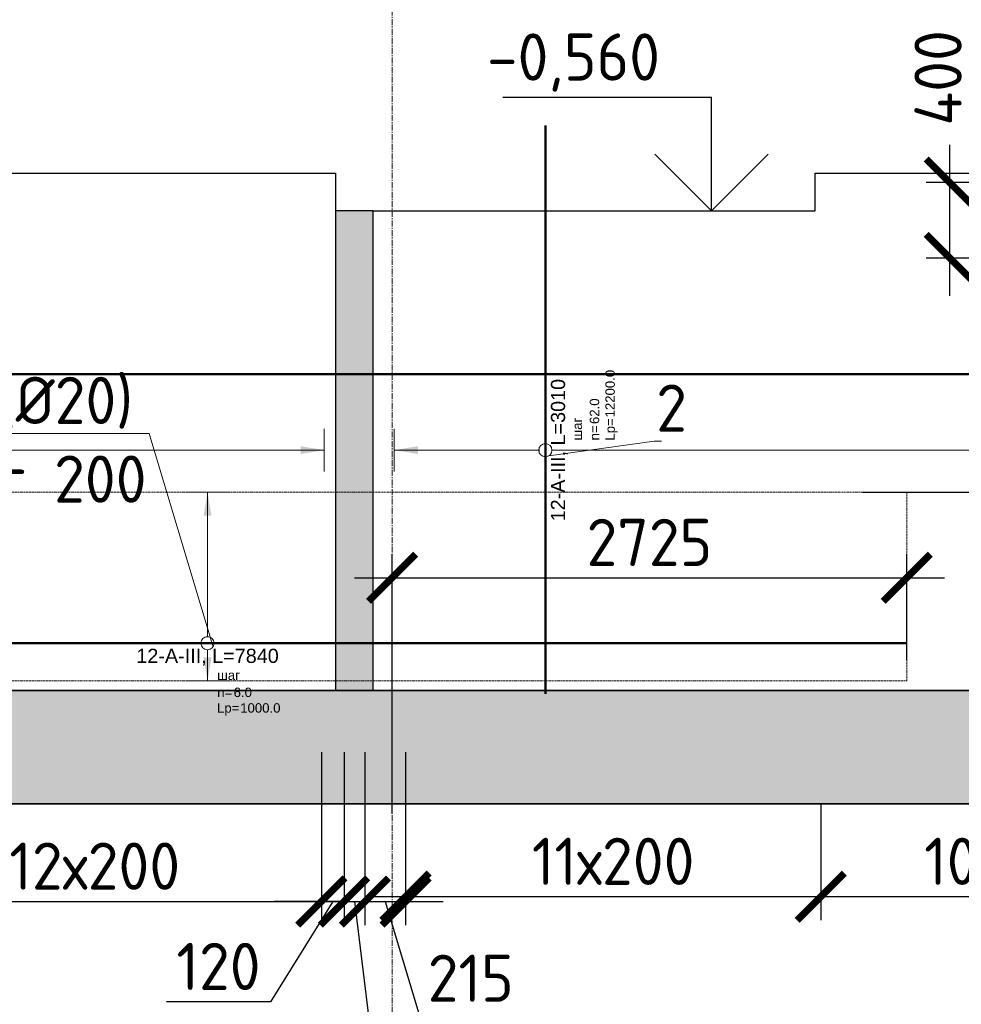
# Model space of a CAD drawing. Header units: millimetres. Extents: x 349531 to 1063351, y -131924 to 96186.
# Tile 99 of 228: x 548851 to 553837, y -27959 to -22743. Entities that reach past the tile are written whole.
import ezdxf
from ezdxf import colors
from ezdxf.entities.mleader import LeaderData, LeaderLine
from ezdxf.enums import TextEntityAlignment as Align
from ezdxf.math import Vec2, Vec3

# ---------------------------------------------------------------- set-up
doc = ezdxf.new("R2010")
doc.units = ezdxf.units.MM
doc.set_wipeout_variables(frame=1)
for name, pattern in [('01 Штриховая _4 мм_', [6, 3.5, -2.5]), ('______5', [1100, 800, -100, 100, -100]), ('________', [0]), ('GOST2.303 4', [7, 5, -2, 0]), ('осевая', [50.8, 31.75, -6.35, 6.35, -6.35])]:
    doc.linetypes.add(name, pattern=pattern)
for name, color, linetype, lineweight in [('Standard', 7, 'Continuous', 25), ('АрмСтер', 2, 'Continuous', 50), ('контур распр. стерхней', 2, 'GOST2.303 4', 20), ('Оси', 40, '______5', 18), ('подоснова', 151, 'Continuous', 5), ('размер', 1, 'Continuous', 25), ('РАЗМЕРЫ', 1, 'Continuous', 9)]:
    doc.layers.add(name, color=color, linetype=linetype, lineweight=lineweight)
doc.layers.add('АрмСтер_атрибуты', color=2, linetype='Continuous', lineweight=0, plot=False)
doc.styles.add('GOST-2.304_Type-B', font='GOST_Common.ttf')
doc.styles.get("Standard").update_dxf_attribs({"font": 'arial.ttf'})
doc.styles.add('Аннотативный', font='arial.ttf')
doc.dimstyles.new('СПДС', dxfattribs={"dimscale": 100, "dimtxt": 2.5, "dimasz": 2.5, "dimexe": 1.25, "dimexo": 0, "dimtad": 1, "dimdec": 0, "dimtxsty": 'GOST-2.304_Type-B', "dimblk": 'ARCHTICK', "dimcen": 2.5, "dimdle": 2, "dimadec": 0, "dimazin": 2, "dimtfac": 0.75, "dimtdec": 0, "dimtmove": 1, "dimatfit": 3, "dimfxl": 1, "dimtolj": 1, "dimarcsym": 1})
pattern_1 = [(45, (-14075.64, -2204.93), (-224.5064, 224.5064), []), (45, (-13851.13, -2204.93), (-224.5064, 224.5064), [396.875, -79.375, 0, -79.375])]

# ---------------------------------------------------------------- blocks, each defined once
blk = doc.blocks.new('*U680')
at = {"layer": 'РАЗМЕРЫ'}
for p, q in [((112.5, 800), (-112.5, 800)), ((112.5, -200), (-112.5, -200))]:
    blk.add_line(p, q, dxfattribs=at)
at = {"layer": 'РАЗМЕРЫ', "ltscale": 15}
blk.add_line((0, -200), (0, 800), dxfattribs=at)
at = {"layer": 'РАЗМЕРЫ'}
for points in [[(0, 800), (20.9, 674.8), (-20.9, 674.8)], [(0, -200), (20.9, -74.8), (-20.9, -74.8)]]:
    blk.add_solid(points, dxfattribs=at)
at = {"layer": 'АрмСтер_атрибуты', "color": 215, "ltscale": 15, "style": 'Аннотативный'}
for s, p in [('шаг', (51.4, -194.2)), ('n=', (51.4, -285.1)), ('Lр=', (50.2, -367.8))]:
    blk.add_text(s, height=50, dxfattribs=at).set_placement(p)
at = {"layer": 'АрмСтер_атрибуты', "style": 'Аннотативный', "flags": 8}
blk.add_attdef('ПОЗ', (110, 29.6), '', height=75, dxfattribs=at)
at = {"layer": 'АрмСтер_атрибуты', "color": 215, "style": 'Аннотативный'}
for tag, p, flags in [('ШАГ', (190.9, -194.2), 10), ('КОЛ', (138, -285.1), 8), ('ШИРИНА', (172.9, -367.8), 8)]:
    blk.add_attdef(tag, p, '', height=50, dxfattribs=dict(at, flags=flags))
at = {"layer": 'АрмСтер_атрибуты', "flags": 9}
for tag, p in [('МАССА', (-1033.5, -810.5)), ('ОБОЗНАЧЕНИЕ', (-1033.5, -924.4))]:
    blk.add_attdef(tag, p, '', height=75, dxfattribs=at)
at = {"linetype": 'Continuous', "lineweight": 0}
blk.add_wipeout([(35, 0), (28.3, 20.6), (10.8, 33.3), (-10.8, 33.3), (-28.3, 20.6), (-35, 0), (-28.3, -20.6), (-10.8, -33.3), (10.8, -33.3), (28.3, -20.6)], dxfattribs=at)
at = {"color": 0, "linetype": 'ByBlock', "lineweight": -2, "ltscale": 100}
blk.add_line((-4137.5, 0), (3702.5, 0), dxfattribs=at)
at = {"layer": 'РАЗМЕРЫ'}
blk.add_circle((0, 0), 35, dxfattribs=at)
at = {"layer": 'АрмСтер_атрибуты', "style": 'Аннотативный', "flags": 8}
blk.add_attdef('НАИМЕНОВАНИЕ', text='', height=75, dxfattribs=at).set_placement((0, -29.3), align=Align.TOP_CENTER)
blk = doc.blocks.new('_ArchTick')
at = {"color": 0, "linetype": 'ByBlock', "const_width": 0.15}
blk.add_lwpolyline([(-0.5, -0.5), (0.5, 0.5)], dxfattribs=at)
blk = doc.blocks.new('*D1175')
at = {"layer": 'DEFPOINTS', "color": 0, "lineweight": 50, "transparency": 16777216}
for p in [(553547.8, -25699.5), (553547.8, -26136.3), (550823, -26947.9)]:
    blk.add_point(p, dxfattribs=at)
at = {"layer": 'размер', "color": 0, "lineweight": -2, "transparency": 16777216}
for p, q in [((550823, -26947.9), (550823, -25574.5)), ((553547.8, -26136.3), (553547.8, -25574.5)), ((550623, -25699.5), (553747.8, -25699.5))]:
    blk.add_line(p, q, dxfattribs=at)
at = {"layer": 'размер', "color": 0, "lineweight": -2, "transparency": 16777216, "xscale": 250, "yscale": 250, "zscale": 250, "rotation": 180}
blk.add_blockref('_ArchTick', (550823, -25699.5), dxfattribs=at)
at = {"layer": 'размер', "color": 0, "lineweight": -2, "transparency": 16777216, "xscale": 250, "yscale": 250, "zscale": 250}
blk.add_blockref('_ArchTick', (553547.8, -25699.5), dxfattribs=at)
at = {"layer": 'размер', "color": 0, "transparency": 16777216, "insert": (552185.4, -25512), "char_height": 250, "attachment_point": 5, "style": 'GOST-2.304_Type-B'}
blk.add_mtext('\\A1;2725', dxfattribs=at)
blk = doc.blocks.new('_None')
blk = doc.blocks.new('*D1218')
at = {"layer": 'DEFPOINTS', "color": 0, "lineweight": 50, "transparency": 16777216}
for p in [(553316.2, -25246), (554286.6, -25246), (553885.1, -26296)]:
    blk.add_point(p, dxfattribs=at)
at = {"layer": 'РАЗМЕРЫ', "color": 0, "lineweight": -2, "transparency": 16777216}
for p, q in [((554286.6, -26496), (554286.6, -25046)), ((553316.2, -25246), (554411.6, -25246)), ((553885.1, -26296), (554411.6, -26296))]:
    blk.add_line(p, q, dxfattribs=at)
at = {"layer": 'РАЗМЕРЫ', "color": 0, "lineweight": -2, "transparency": 16777216, "xscale": 250, "yscale": 250, "zscale": 250}
for p, rotation in [((554286.6, -25246), 90), ((554286.6, -26296), 270)]:
    blk.add_blockref('_ArchTick', p, dxfattribs=dict(at, rotation=rotation))
at = {"layer": 'РАЗМЕРЫ', "color": 0, "transparency": 16777216, "insert": (554099.1, -25771), "char_height": 250, "attachment_point": 5, "rotation": 90, "style": 'GOST-2.304_Type-B'}
blk.add_mtext('\\A1;1050', dxfattribs=at)
blk = doc.blocks.new('*D1219')
at = {"layer": 'DEFPOINTS', "color": 0, "transparency": 16777216}
for p in [(553775.9, -23606), (554579.1, -23606), (554579.1, -24006)]:
    blk.add_point(p, dxfattribs=at)
at = {"layer": 'РАЗМЕРЫ', "color": 0, "lineweight": -2, "transparency": 16777216}
for p, q in [((553775.9, -24206), (553775.9, -23406)), ((554579.1, -23606), (553650.9, -23606)), ((554579.1, -24006), (553650.9, -24006))]:
    blk.add_line(p, q, dxfattribs=at)
at = {"layer": 'РАЗМЕРЫ', "color": 0, "lineweight": -2, "transparency": 16777216, "xscale": 250, "yscale": 250, "zscale": 250}
for p, rotation in [((553775.9, -23606), 90), ((553775.9, -24006), 270)]:
    blk.add_blockref('_ArchTick', p, dxfattribs=dict(at, rotation=rotation))
at = {"layer": 'РАЗМЕРЫ', "color": 0, "transparency": 16777216, "insert": (553714, -23051.6), "char_height": 250, "attachment_point": 5, "rotation": 90, "style": 'GOST-2.304_Type-B'}
blk.add_mtext('\\A1;400', dxfattribs=at)
blk = doc.blocks.new('*D1299')
at = {"layer": 'DEFPOINTS', "color": 0, "lineweight": 50, "transparency": 16777216}
for p in [(550893.7, -26825.7), (553093, -27046), (550893.7, -27388.6)]:
    blk.add_point(p, dxfattribs=at)
at = {"layer": 'РАЗМЕРЫ', "color": 0, "lineweight": -2, "transparency": 16777216}
for p, q in [((550893.7, -26825.7), (550893.7, -27513.6)), ((553093, -27046), (553093, -27513.6)), ((553293, -27388.6), (550693.7, -27388.6))]:
    blk.add_line(p, q, dxfattribs=at)
at = {"layer": 'РАЗМЕРЫ', "color": 0, "lineweight": -2, "transparency": 16777216, "xscale": 250, "yscale": 250, "zscale": 250, "rotation": 180}
blk.add_blockref('_ArchTick', (550893.7, -27388.6), dxfattribs=at)
at = {"layer": 'РАЗМЕРЫ', "color": 0, "lineweight": -2, "transparency": 16777216, "xscale": 250, "yscale": 250, "zscale": 250}
blk.add_blockref('_ArchTick', (553093, -27388.6), dxfattribs=at)
at = {"layer": 'РАЗМЕРЫ', "color": 0, "transparency": 16777216, "insert": (551993.3, -27201.1), "char_height": 250, "attachment_point": 5, "style": 'GOST-2.304_Type-B'}
blk.add_mtext('\\A1;11х200', dxfattribs=at)
blk = doc.blocks.new('*D1315')
at = {"layer": 'DEFPOINTS', "color": 0, "lineweight": 50, "transparency": 16777216}
for p in [(553093, -26896), (555092.8, -27046), (553093, -27388.6)]:
    blk.add_point(p, dxfattribs=at)
at = {"layer": 'РАЗМЕРЫ', "color": 0, "lineweight": -2, "transparency": 16777216}
for p, q in [((553093, -26896), (553093, -27513.6)), ((555092.8, -27046), (555092.8, -27513.6)), ((555292.8, -27388.6), (552893, -27388.6))]:
    blk.add_line(p, q, dxfattribs=at)
at = {"layer": 'РАЗМЕРЫ', "color": 0, "lineweight": -2, "transparency": 16777216, "xscale": 250, "yscale": 250, "zscale": 250, "rotation": 180}
blk.add_blockref('_ArchTick', (553093, -27388.6), dxfattribs=at)
at = {"layer": 'РАЗМЕРЫ', "color": 0, "lineweight": -2, "transparency": 16777216, "xscale": 250, "yscale": 250, "zscale": 250}
blk.add_blockref('_ArchTick', (555092.8, -27388.6), dxfattribs=at)
at = {"layer": 'РАЗМЕРЫ', "color": 0, "transparency": 16777216, "insert": (554092.9, -27201.1), "char_height": 250, "attachment_point": 5, "style": 'GOST-2.304_Type-B'}
blk.add_mtext('\\A1;10х200', dxfattribs=at)
blk = doc.blocks.new('*D1327')
at = {"layer": 'DEFPOINTS', "color": 0, "lineweight": 50, "transparency": 16777216}
for p in [(548048, -26623.6, -360), (550448, -26623.6, -360), (550448, -27414.1)]:
    blk.add_point(p, dxfattribs=at)
at = {"layer": 'РАЗМЕРЫ', "color": 0, "lineweight": -2, "transparency": 16777216}
for p, q in [((548048, -26623.6), (548048, -27539.1)), ((550448, -26623.6), (550448, -27539.1)), ((547848, -27414.1), (550648, -27414.1))]:
    blk.add_line(p, q, dxfattribs=at)
at = {"layer": 'РАЗМЕРЫ', "color": 0, "lineweight": -2, "transparency": 16777216, "xscale": 250, "yscale": 250, "zscale": 250, "rotation": 180}
blk.add_blockref('_ArchTick', (548048, -27414.1), dxfattribs=at)
at = {"layer": 'РАЗМЕРЫ', "color": 0, "lineweight": -2, "transparency": 16777216, "xscale": 250, "yscale": 250, "zscale": 250}
blk.add_blockref('_ArchTick', (550448, -27414.1), dxfattribs=at)
at = {"layer": 'РАЗМЕРЫ', "color": 0, "transparency": 16777216, "insert": (549248, -27226.6), "char_height": 250, "attachment_point": 5, "style": 'GOST-2.304_Type-B'}
blk.add_mtext('\\A1;12х200', dxfattribs=at)
blk = doc.blocks.new('*D1328')
at = {"layer": 'DEFPOINTS', "color": 0, "lineweight": 50, "transparency": 16777216}
for p in [(550448, -26623.6, -360), (550568, -26623.6, -360), (550568, -27414.1)]:
    blk.add_point(p, dxfattribs=at)
at = {"layer": 'РАЗМЕРЫ', "color": 0, "lineweight": -2, "transparency": 16777216}
for p, q in [((550448, -26623.6), (550448, -27539.1)), ((550568, -26623.6), (550568, -27539.1)), ((550508, -27414.1), (550178.3, -27945.4)), ((550448, -27414.1), (550198, -27414.1)), ((550448, -27414.1), (550568, -27414.1)), ((550448, -27414.1), (550568, -27414.1)), ((550568, -27414.1), (550818, -27414.1)), ((550178.3, -27945.4), (549628.3, -27945.4))]:
    blk.add_line(p, q, dxfattribs=at)
at = {"layer": 'РАЗМЕРЫ', "color": 0, "lineweight": -2, "transparency": 16777216, "xscale": 250, "yscale": 250, "zscale": 250}
blk.add_blockref('_ArchTick', (550448, -27414.1), dxfattribs=at)
at = {"layer": 'РАЗМЕРЫ', "color": 0, "lineweight": -2, "transparency": 16777216, "xscale": 250, "yscale": 250, "zscale": 250, "rotation": 180}
blk.add_blockref('_ArchTick', (550568, -27414.1), dxfattribs=at)
at = {"layer": 'РАЗМЕРЫ', "color": 0, "transparency": 16777216, "insert": (549903.3, -27757.9), "char_height": 250, "attachment_point": 5, "style": 'GOST-2.304_Type-B'}
blk.add_mtext('\\A1;120', dxfattribs=at)
blk = doc.blocks.new('*D1329')
at = {"layer": 'DEFPOINTS', "color": 0, "lineweight": 50, "transparency": 16777216}
for p in [(550568, -26623.6, -360), (550678.3, -26623.6, -360), (550678.3, -27414.1)]:
    blk.add_point(p, dxfattribs=at)
at = {"layer": 'РАЗМЕРЫ', "color": 0, "lineweight": -2, "transparency": 16777216}
for p, q in [((550568, -26623.6), (550568, -27539.1)), ((550678.3, -26623.6), (550678.3, -27539.1)), ((550568, -27414.1), (550318, -27414.1)), ((550568, -27414.1), (550678.3, -27414.1)), ((550568, -27414.1), (550678.3, -27414.1)), ((550623.2, -27414.1), (550751.3, -28463.1)), ((550678.3, -27414.1), (550928.3, -27414.1)), ((550751.3, -28463.1), (551251.3, -28463.1))]:
    blk.add_line(p, q, dxfattribs=at)
at = {"layer": 'РАЗМЕРЫ', "color": 0, "lineweight": -2, "transparency": 16777216, "xscale": 250, "yscale": 250, "zscale": 250}
blk.add_blockref('_ArchTick', (550568, -27414.1), dxfattribs=at)
at = {"layer": 'РАЗМЕРЫ', "color": 0, "lineweight": -2, "transparency": 16777216, "xscale": 250, "yscale": 250, "zscale": 250, "rotation": 180}
blk.add_blockref('_ArchTick', (550678.3, -27414.1), dxfattribs=at)
at = {"layer": 'РАЗМЕРЫ', "color": 0, "transparency": 16777216, "insert": (551001.3, -28275.6), "char_height": 250, "attachment_point": 5, "style": 'GOST-2.304_Type-B'}
blk.add_mtext('\\A1;110', dxfattribs=at)
blk = doc.blocks.new('*D1330')
at = {"layer": 'DEFPOINTS', "color": 0, "lineweight": 50, "transparency": 16777216}
for p in [(550678.3, -26623.6, -360), (550893.7, -26623.6, -360), (550893.7, -27414.1)]:
    blk.add_point(p, dxfattribs=at)
at = {"layer": 'РАЗМЕРЫ', "color": 0, "lineweight": -2, "transparency": 16777216}
for p, q in [((550678.3, -26623.6), (550678.3, -27539.1)), ((550893.7, -26623.6), (550893.7, -27539.1)), ((550478.3, -27414.1), (551093.7, -27414.1)), ((550786, -27414.1), (550964.1, -28007.9)), ((550964.1, -28007.9), (551514.1, -28007.9))]:
    blk.add_line(p, q, dxfattribs=at)
at = {"layer": 'РАЗМЕРЫ', "color": 0, "lineweight": -2, "transparency": 16777216, "xscale": 250, "yscale": 250, "zscale": 250, "rotation": 180}
blk.add_blockref('_ArchTick', (550678.3, -27414.1), dxfattribs=at)
at = {"layer": 'РАЗМЕРЫ', "color": 0, "lineweight": -2, "transparency": 16777216, "xscale": 250, "yscale": 250, "zscale": 250}
blk.add_blockref('_ArchTick', (550893.7, -27414.1), dxfattribs=at)
at = {"layer": 'РАЗМЕРЫ', "color": 0, "transparency": 16777216, "insert": (551239.1, -27820.4), "char_height": 250, "attachment_point": 5, "style": 'GOST-2.304_Type-B'}
blk.add_mtext('\\A1;215', dxfattribs=at)
blk = doc.blocks.new('*U1336')
at = {"layer": 'РАЗМЕРЫ', "ltscale": 15}
blk.add_line((0, -6200), (0, 600), dxfattribs=at)
at = {"layer": 'РАЗМЕРЫ'}
blk.add_line((112.5, -6200), (-112.5, -6200), dxfattribs=at)
blk.add_solid([(0, -6200), (20.9, -6074.8), (-20.9, -6074.8)], dxfattribs=at)
at = {"layer": 'АрмСтер_атрибуты', "style": 'Аннотативный', "flags": 8}
blk.add_attdef('ПОЗ', (110, 29.6), '', height=75, dxfattribs=at)
blk.add_attdef('НАИМЕНОВАНИЕ', text='', height=75, dxfattribs=at).set_placement((0, -29.3), align=Align.TOP_CENTER)
at = {"layer": 'АрмСтер_атрибуты', "color": 215, "style": 'Аннотативный'}
for tag, p, flags in [('ШАГ', (190.9, -194.2), 10), ('КОЛ', (138, -285.1), 8), ('ШИРИНА', (172.9, -367.8), 8)]:
    blk.add_attdef(tag, p, '', height=50, dxfattribs=dict(at, flags=flags))
at = {"layer": 'АрмСтер_атрибуты', "flags": 9}
for tag, p in [('МАССА', (-2096, -410.5)), ('ОБОЗНАЧЕНИЕ', (-2096, -524.4))]:
    blk.add_attdef(tag, p, '', height=75, dxfattribs=at)
blk = doc.blocks.new('*U1337')
at = {"layer": 'РАЗМЕРЫ'}
blk.add_line((112.5, 800), (-112.5, 800), dxfattribs=at)
at = {"layer": 'РАЗМЕРЫ', "ltscale": 15}
blk.add_line((0, -11400), (0, 800), dxfattribs=at)
at = {"layer": 'РАЗМЕРЫ'}
blk.add_solid([(0, 800), (20.9, 674.8), (-20.9, 674.8)], dxfattribs=at)
at = {"layer": 'АрмСтер_атрибуты', "color": 215, "ltscale": 15, "style": 'Аннотативный'}
for s, p in [('шаг', (51.4, -194.2)), ('n=', (51.4, -285.1)), ('Lр=', (50.2, -367.8))]:
    blk.add_text(s, height=50, dxfattribs=at).set_placement(p)
at = {"layer": 'АрмСтер_атрибуты', "style": 'Аннотативный', "flags": 8}
blk.add_attdef('ПОЗ', (110, 29.6), '', height=75, dxfattribs=at)
at = {"layer": 'АрмСтер_атрибуты', "color": 215, "style": 'Аннотативный'}
for tag, p, flags in [('ШАГ', (190.9, -194.2), 10), ('КОЛ', (138, -285.1), 8), ('ШИРИНА', (172.9, -367.8), 8)]:
    blk.add_attdef(tag, p, '', height=50, dxfattribs=dict(at, flags=flags))
at = {"layer": 'АрмСтер_атрибуты', "flags": 9}
for tag, p in [('МАССА', (-2096, -410.5)), ('ОБОЗНАЧЕНИЕ', (-2096, -524.4))]:
    blk.add_attdef(tag, p, '', height=75, dxfattribs=at)
at = {"linetype": 'Continuous', "lineweight": 0}
blk.add_wipeout([(35, 0), (28.3, 20.6), (10.8, 33.3), (-10.8, 33.3), (-28.3, 20.6), (-35, 0), (-28.3, -20.6), (-10.8, -33.3), (10.8, -33.3), (28.3, -20.6)], dxfattribs=at)
at = {"color": 0, "linetype": 'ByBlock', "lineweight": -2, "ltscale": 100}
blk.add_line((-1290, 0), (1720, 0), dxfattribs=at)
at = {"layer": 'РАЗМЕРЫ'}
blk.add_circle((0, 0), 35, dxfattribs=at)
at = {"layer": 'АрмСтер_атрибуты', "style": 'Аннотативный', "flags": 8}
blk.add_attdef('НАИМЕНОВАНИЕ', text='', height=75, dxfattribs=at).set_placement((0, -29.3), align=Align.TOP_CENTER)
blk = doc.blocks.new('*U1341')
at = {"color": 0, "linetype": 'ByBlock', "lineweight": -2, "ltscale": 100}
blk.add_line((-11416.8, 0), (36088.2, 0), dxfattribs=at)
at = {"layer": 'АрмСтер_атрибуты', "flags": 9}
for tag, p in [('МАССА', (-927.9, 4789.5)), ('ОБОЗНАЧЕНИЕ', (-927.9, 4675.6))]:
    blk.add_attdef(tag, p, '', height=75, dxfattribs=at)
at = {"layer": 'АрмСтер_атрибуты', "style": 'Аннотативный', "flags": 8}
blk.add_attdef('ПОЗ', (110, 29.6), '', height=75, dxfattribs=at)
blk.add_attdef('НАИМЕНОВАНИЕ', text='', height=75, dxfattribs=at).set_placement((0, -29.3), align=Align.TOP_CENTER)
at = {"layer": 'АрмСтер_атрибуты', "color": 215, "style": 'Аннотативный'}
for tag, p, flags in [('ШАГ', (190.9, -194.2), 10), ('КОЛ', (138, -285.1), 8), ('ШИРИНА', (172.9, -367.8), 8)]:
    blk.add_attdef(tag, p, '', height=50, dxfattribs=dict(at, flags=flags))

msp = doc.modelspace()

# ---------------------------------------------------------------- hatches: boundary and pattern name
at = {"layer": 'размер', "transparency": 33554648}
h = msp.add_hatch(dxfattribs=at)
h.set_pattern_fill('ANSI35', color=1, scale=50)
h.set_pattern_definition(pattern_1)
h.paths.add_polyline_path([(532473, -23756), (532273, -23756), (532273, -26296), (532473, -26296)])
h.paths.add_polyline_path([(537073, -23756), (536873, -23756), (536873, -26296), (537073, -26296)])
h.paths.add_polyline_path([(543573, -23556), (543373, -23556), (543373, -26296), (543573, -26296)])
h.paths.add_polyline_path([(545953, -23556), (545753, -23556), (545753, -26296), (545953, -26296)])
h.paths.add_polyline_path([(547923, -23556), (547723, -23556), (547723, -26296), (547923, -26296)])
h.paths.add_polyline_path([(550723, -23756), (550523, -23756), (550523, -26296), (550723, -26296)])
h.paths.add_polyline_path([(560523, -23556), (560323, -23556), (560323, -26296), (560523, -26296)])
h.paths.add_polyline_path([(570773, -23556), (570523, -23556), (570523, -26296), (570773, -26296)])
h = msp.add_hatch(dxfattribs=at)
h.set_pattern_fill('ANSI35', color=1, scale=50)
h.set_pattern_definition(pattern_1)
h.paths.add_polyline_path([(571023, -26296), (523223, -26296), (523223, -26896), (571023, -26896)])

# ---------------------------------------------------------------- linework, layer by layer
at = {"color": 96, "linetype": 'Continuous', "lineweight": 30, "transparency": 33554687}
for p, q in [((550523, -23756), (550523, -26296)), ((550723, -26296), (550723, -23756))]:
    msp.add_line(p, q, dxfattribs=at)
at = {"color": 253, "linetype": 'Continuous', "lineweight": 30, "true_color": 0xa0a08c, "transparency": 33554687}
for p, q in [((550523, -26296), (547923, -26296)), ((555023, -26296), (550723, -26296)), ((523223, -26896), (571023, -26896))]:
    msp.add_line(p, q, dxfattribs=at)
at = {"color": 7, "linetype": '________', "lineweight": 30, "transparency": 33554687}
msp.add_line((550723, -26296), (550523, -26296), dxfattribs=at)
for points in [[(552513.6, -23156), (551408.3, -23156)], [(552513.6, -23756), (552513.6, -23156)], [(552213.6, -23456), (552513.6, -23756), (552813.6, -23456)]]:
    msp.add_lwpolyline(points)
at = {"layer": 'Standard', "linetype": 'Continuous', "lineweight": 30, "transparency": 33554687}
for p, q in [((547923, -23556), (550523, -23556)), ((550523, -23556), (550523, -23756)), ((553063, -23756), (553063, -23556)), ((553063, -23556), (555023, -23556)), ((550723, -23756), (553063, -23756))]:
    msp.add_line(p, q, dxfattribs=at)
at = {"layer": 'контур распр. стерхней', "linetype": '01 Штриховая _4 мм_'}
msp.add_lwpolyline([(553547.8, -26246), (545708.4, -26246), (545708.4, -25246), (553547.8, -25246)], close=True, dxfattribs=at)
at = {"layer": 'Оси', "color": 16, "linetype": 'осевая', "lineweight": 0, "transparency": 33554687}
msp.add_line((550823, -21368.6), (550823, -30453.4), dxfattribs=at)
at = {"layer": 'размер', "lineweight": 30}
msp.add_line((550723, -23756), (550523, -23756), dxfattribs=at)
at = {"layer": 'размер'}
msp.add_lwpolyline([(523223, -26296), (571023, -26296), (571023, -26896), (523223, -26896)], close=True, dxfattribs=at)

# ---------------------------------------------------------------- texts
at = {"style": 'GOST-2.304_Type-B'}
msp.add_text('-0,560', height=250, dxfattribs=at).set_placement((551324.8, -23066))

# ---------------------------------------------------------------- dimensions: what is measured, and where the dimension line sits
at = {"layer": 'РАЗМЕРЫ', "color": 1}
dim = msp.add_linear_dim(base=(553775.9, -23606), p1=(554579.1, -24006), p2=(554579.1, -23606), angle=90, dimstyle='СПДС', dxfattribs=at)
dim.commit()
dim.dimension.update_dxf_attribs({"geometry": '*D1219', "text_midpoint": (553901.5, -23051.6), "dimtype": 160})
at = {"layer": 'РАЗМЕРЫ'}
for base, p1, p2, text, picture, middle in [((550448, -27414.1), (548048, -26623.6, -360), (550448, -26623.6, -360), '12х200', '*D1327', (549248, -27226.6)), ((550893.7, -27388.6), (553093, -27046), (550893.7, -26825.7), '11х200', '*D1299', (551993.3, -27201.1)), ((553093, -27388.6), (555092.8, -27046), (553093, -26896), '10х200', '*D1315', (554092.9, -27201.1))]:
    dim = msp.add_linear_dim(base=base, p1=p1, p2=p2, text=text, dimstyle='СПДС', dxfattribs=at)
    dim.commit()
    dim.dimension.update_dxf_attribs({"geometry": picture, "text_midpoint": middle})
for base, p1, p2, picture, middle in [((550568, -27414.1), (550448, -26623.6, -360), (550568, -26623.6, -360), '*D1328', (550115.8, -27945.4)), ((550678.3, -27414.1), (550568, -26623.6, -360), (550678.3, -26623.6, -360), '*D1329', (550813.8, -28463.1))]:
    dim = msp.add_linear_dim(base=base, p1=p1, p2=p2, dimstyle='СПДС', dxfattribs=at)
    dim.commit()
    dim.dimension.update_dxf_attribs({"geometry": picture, "text_midpoint": middle, "dimtype": 160})
dim = msp.add_linear_dim(base=(550893.7, -27414.1), p1=(550678.3, -26623.6, -360), p2=(550893.7, -26623.6, -360), dimstyle='СПДС', dxfattribs=at)
dim.commit()
dim.dimension.update_dxf_attribs({"geometry": '*D1330', "text_midpoint": (551026.6, -27820.4)})

# ---------------------------------------------------------------- next in the draw order: block references
at = {"layer": 'АрмСтер', "ltscale": 15}
ref = msp.add_blockref('*U680', (549845.3, -26046), dxfattribs=at)
ref.add_attrib('НАИМЕНОВАНИЕ', '12-A-III, L=7840', dxfattribs={"layer": 'АрмСтер_атрибуты', "height": 75, "style": 'Аннотативный', "flags": 8}).set_placement((549845.3, -26075.3), align=Align.TOP_CENTER)
ref.add_attrib('КОЛ', '6.0', (549983.4, -26331.1), dxfattribs={"layer": 'АрмСтер_атрибуты', "color": 215, "height": 50, "style": 'Аннотативный', "flags": 8})
ref.add_attrib('ШИРИНА', '1000.0', (550018.2, -26413.8), dxfattribs={"layer": 'АрмСтер_атрибуты', "color": 215, "height": 50, "style": 'Аннотативный', "flags": 8})

# ---------------------------------------------------------------- next in the draw order: dimensions: what is measured, and where the dimension line sits
at = {"layer": 'размер'}
dim = msp.add_linear_dim(base=(553547.8, -25699.5), p1=(550823, -26947.9), p2=(553547.8, -26136.3), dimstyle='СПДС', dxfattribs=at)
dim.commit()
dim.dimension.update_dxf_attribs({"geometry": '*D1175', "text_midpoint": (552185.4, -25512)})
at = {"layer": 'РАЗМЕРЫ', "color": 1}
dim = msp.add_linear_dim(base=(554286.6, -25246), p1=(553885.1, -26296), p2=(553316.2, -25246), angle=90, dimstyle='СПДС', dxfattribs=at)
dim.commit()
dim.dimension.update_dxf_attribs({"geometry": '*D1218', "text_midpoint": (554099.1, -25771)})

# ---------------------------------------------------------------- next in the draw order: leaders
at = {"layer": 'подоснова', "color": 2, "ltscale": 0.3}
ml = msp.add_multileader_mtext('Standard', dxfattribs=at)
ml.set_content('7 (%%C20)\\Pшаг 200', color=2, style='GOST-2.304_Type-B')
ml.set_leader_properties(color=256, linetype='ByLayer', lineweight=15)
ml.set_arrow_properties(name='NONE')
ml.build(insert=Vec2(0, 0))
ml.multileader.update_dxf_attribs({"text_left_attachment_type": 6, "text_right_attachment_type": 6, "dogleg_length": 0.1, "arrow_head_size": 18})
ctx = ml.context
ctx.base_point, ctx.char_height, ctx.arrow_head_size, ctx.landing_gap_size, ctx.plane_origin = Vec3(548336.1, -24934.9), 250, 18, 20, Vec3(540005.5, -24888.7)
ctx.left_attachment, ctx.right_attachment, ctx.text_align_type = 6, 6, 1
notes = []
notes.append((ctx, [(1, (1, 1, 0), (549536.8, -24934.9), (-1, 0), 0.1, [(0, [(549873.3, -26060.4)], 0, [])])]))
ctx.mtext.insert, ctx.mtext.alignment, ctx.mtext.flow_direction = Vec3(548936.4, -24634.9), 2, 5
for ctx, leaders in notes:
    for number, flags, end, landing, length, lines in leaders:
        leader = LeaderData()
        leader.index, (leader.has_last_leader_line, leader.has_dogleg_vector, leader.attachment_direction) = number, flags
        leader.last_leader_point, leader.dogleg_vector, leader.dogleg_length = Vec3(end), Vec3(landing), length
        for number, points, colour, breaks in lines:
            line = LeaderLine()
            line.index, line.vertices, line.color, line.breaks = number, Vec3.list(points), colors.encode_raw_color(colour), breaks
            leader.lines.append(line)
        ctx.leaders.append(leader)

# ---------------------------------------------------------------- next in the draw order: block references
at = {"layer": 'АрмСтер', "ltscale": 15, "rotation": 90}
msp.add_blockref('*U1336', (544263.3, -25023.2, -360), dxfattribs=at)
at = {"layer": 'АрмСтер', "ltscale": 15}
ref = msp.add_blockref('*U1337', (551634.3, -25023.2, -360), dxfattribs=dict(at, rotation=90))
ref.add_attrib('НАИМЕНОВАНИЕ', '12-A-III, L=3010', dxfattribs={"layer": 'АрмСтер_атрибуты', "height": 75, "rotation": 90, "style": 'Аннотативный', "flags": 8}).set_placement((551663.7, -25023.2, -360), align=Align.TOP_CENTER)
ref.add_attrib('КОЛ', '62.0', (551919.5, -24885.1, -360), dxfattribs={"layer": 'АрмСтер_атрибуты', "color": 215, "height": 50, "rotation": 90, "style": 'Аннотативный', "flags": 8})
ref.add_attrib('ШИРИНА', '12200.0', (552002.1, -24850.3, -360), dxfattribs={"layer": 'АрмСтер_атрибуты', "color": 215, "height": 50, "rotation": 90, "style": 'Аннотативный', "flags": 8})

# ---------------------------------------------------------------- next in the draw order: block references
msp.add_blockref('*U1341', (534640.3, -24620.5, -720), dxfattribs=at)

# ---------------------------------------------------------------- next in the draw order: leaders
at = {"layer": 'подоснова'}
ml = msp.add_multileader_mtext('Standard', dxfattribs=at)
ml.set_content('2', color=256, style='GOST-2.304_Type-B')
ml.set_leader_properties(color=256, linetype='ByLayer', lineweight=15)
ml.set_arrow_properties(name='NONE')
ml.build(insert=Vec2(0, 0))
ml.multileader.update_dxf_attribs({"text_left_attachment_type": 6, "text_right_attachment_type": 6, "dogleg_length": 10, "arrow_head_size": 18})
ctx = ml.context
ctx.base_point, ctx.char_height, ctx.arrow_head_size, ctx.landing_gap_size, ctx.plane_origin = Vec3(552220.1, -24975.7, -360), 250, 18, 20, Vec3(550209, -23729.7, -360)
ctx.left_attachment, ctx.right_attachment, ctx.text_align_type = 6, 6, 1
notes = []
notes.append((ctx, [(0, (1, 1, 0), (552210.1, -24975.7, -360), (1, 0), 10, [(0, [(551652.5, -25053.1, -360)], 0, [])])]))
ctx.mtext.insert, ctx.mtext.width, ctx.mtext.alignment, ctx.mtext.flow_direction = Vec3(552302.6, -24675.7, -360), 8.942, 2, 5
for ctx, leaders in notes:
    for number, flags, end, landing, length, lines in leaders:
        leader = LeaderData()
        leader.index, (leader.has_last_leader_line, leader.has_dogleg_vector, leader.attachment_direction) = number, flags
        leader.last_leader_point, leader.dogleg_vector, leader.dogleg_length = Vec3(end), Vec3(landing), length
        for number, points, colour, breaks in lines:
            line = LeaderLine()
            line.index, line.vertices, line.color, line.breaks = number, Vec3.list(points), colors.encode_raw_color(colour), breaks
            leader.lines.append(line)
        ctx.leaders.append(leader)

doc.saveas('drawing.dxf')
